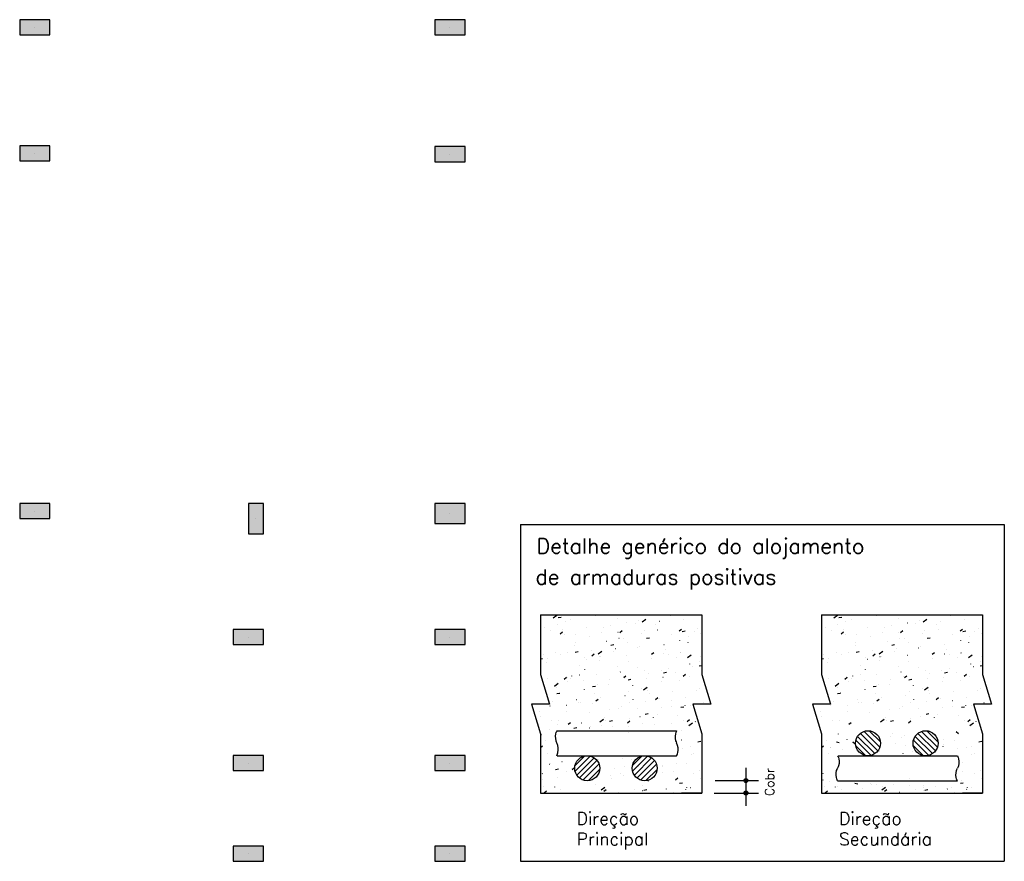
# Model space of a CAD drawing. Extents: x 0 to 119, y 0 to 84.
# Tile 2 of 12: x 34 to 52, y 25 to 40. Entities that reach past the tile are written whole.
import ezdxf

# ---------------------------------------------------------------- set-up
doc = ezdxf.new("R2010")
doc.units = 0
doc.header["$MEASUREMENT"] = 0
for name, color, linetype in [('1', 1, 'CONTINUOUS'), ('2', 2, 'CONTINUOUS'), ('9', 9, 'CONTINUOUS')]:
    doc.layers.add(name, color=color, linetype=linetype)
doc.styles.get("Standard").update_dxf_attribs({"font": 'ROMANS.SHX'})

msp = doc.modelspace()

# ---------------------------------------------------------------- linework, layer by layer
at = {"layer": '1', "linetype": 'Continuous'}
for p, q in [((34.108888, 39.754035), (34.108888, 39.754035)), ((41.599797, 39.754035), (41.599797, 39.754035)), ((34.108888, 37.481307), (34.108888, 37.481307)), ((41.599797, 37.465275), (41.599797, 37.465275)), ((34.108888, 31.026762), (34.108888, 31.026762)), ((41.599797, 30.981307), (41.599797, 30.981307)), ((38.099797, 30.890398), (38.099797, 30.890398)), ((37.963434, 28.754035), (37.963434, 28.754035)), ((41.599797, 28.754035), (41.599797, 28.754035)), ((37.963434, 26.481307), (37.963434, 26.481307)), ((41.599797, 26.481307), (41.599797, 26.481307)), ((37.963434, 24.844944), (37.963434, 24.844944)), ((41.599797, 24.844944), (41.599797, 24.844944))]:
    msp.add_line(p, q, dxfattribs=at)
at = {"layer": '2', "linetype": 'Continuous'}
for p, q in [((42.872525, 30.784896), (51.604342, 30.784896)), ((42.872525, 30.784896), (42.872525, 24.70858)), ((51.604342, 30.784896), (51.604342, 24.70858)), ((43.235152, 29.151834), (46.144243, 29.151834)), ((43.235152, 29.151834), (43.235152, 28.080982)), ((43.460317, 29.097826), (43.526354, 29.14613)), ((44.645823, 29.150293), (44.646377, 29.151014)), ((46.144243, 29.151834), (46.144243, 28.080982)), ((48.302876, 29.151834), (51.211967, 29.151834)), ((48.302876, 29.151834), (48.302876, 28.080982)), ((48.528041, 29.097826), (48.594078, 29.14613)), ((49.713548, 29.150293), (49.714101, 29.151014)), ((51.211967, 29.151834), (51.211967, 28.080982)), ((43.235152, 29.042578), (43.235152, 29.042578)), ((43.532838, 28.982611), (43.533725, 28.982808)), ((43.552051, 29.104177), (43.605595, 29.114585)), ((43.677412, 29.034439), (43.677531, 29.03534)), ((43.773291, 29.078538), (43.773844, 29.07926)), ((44.22512, 29.136087), (44.226008, 29.136284)), ((44.506085, 28.968182), (44.506638, 28.968903)), ((44.62628, 29.090337), (44.626399, 29.091239)), ((44.786073, 29.011082), (44.786961, 29.011278)), ((44.94166, 29.003158), (44.942213, 29.003879)), ((45.007959, 29.060272), (45.008846, 29.060469)), ((45.070577, 29.030113), (45.136614, 29.078417)), ((45.317344, 28.975883), (45.317463, 28.976785)), ((45.378618, 29.039937), (45.379171, 29.040658)), ((45.573903, 29.136772), (45.574022, 29.137674)), ((45.814192, 29.074912), (45.814746, 29.075634)), ((48.302876, 29.042578), (48.302876, 29.042578)), ((48.600562, 28.982611), (48.601449, 28.982808)), ((48.619776, 29.104177), (48.673319, 29.114585)), ((48.745136, 29.034439), (48.745255, 29.03534)), ((48.841015, 29.078538), (48.841568, 29.07926)), ((49.292844, 29.136087), (49.293732, 29.136284)), ((49.573809, 28.968182), (49.574363, 28.968903)), ((49.694005, 29.090337), (49.694123, 29.091239)), ((49.853797, 29.011082), (49.854685, 29.011278)), ((50.009384, 29.003158), (50.009937, 29.003879)), ((50.075683, 29.060272), (50.07657, 29.060469)), ((50.138301, 29.030113), (50.204339, 29.078417)), ((50.385069, 28.975883), (50.385187, 28.976785)), ((50.446342, 29.039937), (50.446895, 29.040658)), ((50.641627, 29.136772), (50.641746, 29.137674)), ((50.881917, 29.074912), (50.88247, 29.075634)), ((43.235152, 28.933125), (43.235152, 28.933125)), ((43.235152, 28.916616), (43.235152, 28.916616)), ((43.235152, 28.916616), (43.235152, 28.916616)), ((43.235152, 28.916616), (43.235152, 28.916616)), ((43.235152, 28.909899), (43.235152, 28.909899)), ((43.235152, 28.909899), (43.235152, 28.909899)), ((43.310952, 28.933421), (43.31184, 28.933617)), ((43.420853, 28.87355), (43.420972, 28.874451)), ((43.590109, 28.810321), (43.631894, 28.845382)), ((43.633552, 28.896428), (43.634106, 28.897149)), ((43.66953, 28.80159), (43.670438, 28.80163)), ((43.867467, 28.807432), (43.868355, 28.807628)), ((44.069127, 28.931403), (44.06968, 28.932125)), ((44.337076, 28.830736), (44.337984, 28.830775)), ((44.369722, 28.929448), (44.36984, 28.93035)), ((44.632249, 28.843623), (44.633157, 28.843663)), ((44.66424, 28.83672), (44.706025, 28.871781)), ((45.060786, 28.814995), (45.060904, 28.815896)), ((45.10271, 28.864164), (45.103618, 28.864204)), ((45.342588, 28.885093), (45.343476, 28.885289)), ((45.602786, 28.799402), (45.603339, 28.800124)), ((45.738372, 28.863119), (45.780156, 28.89818)), ((45.770256, 28.89331), (45.771164, 28.893349)), ((45.789345, 28.856304), (45.842888, 28.866712)), ((46.007518, 28.85467), (46.007637, 28.855571)), ((46.065429, 28.906197), (46.066337, 28.906237)), ((46.125427, 28.809278), (46.126314, 28.809475)), ((48.302876, 28.933125), (48.302876, 28.933125)), ((48.302876, 28.916616), (48.302876, 28.916616)), ((48.302876, 28.916616), (48.302876, 28.916616)), ((48.302876, 28.916616), (48.302876, 28.916616)), ((48.302876, 28.909899), (48.302876, 28.909899)), ((48.302876, 28.909899), (48.302876, 28.909899)), ((48.378676, 28.933421), (48.379564, 28.933617)), ((48.488578, 28.87355), (48.488696, 28.874451)), ((48.657834, 28.810321), (48.699618, 28.845382)), ((48.701277, 28.896428), (48.70183, 28.897149)), ((48.737254, 28.80159), (48.738162, 28.80163)), ((48.935192, 28.807432), (48.936079, 28.807628)), ((49.136851, 28.931403), (49.137405, 28.932125)), ((49.4048, 28.830736), (49.405708, 28.830775)), ((49.437446, 28.929448), (49.437565, 28.93035)), ((49.699973, 28.843623), (49.700882, 28.843663)), ((49.731965, 28.83672), (49.773749, 28.871781)), ((50.12851, 28.814995), (50.128629, 28.815896)), ((50.170434, 28.864164), (50.171342, 28.864204)), ((50.410313, 28.885093), (50.4112, 28.885289)), ((50.67051, 28.799402), (50.671064, 28.800124)), ((50.806096, 28.863119), (50.84788, 28.89818)), ((50.83798, 28.89331), (50.838888, 28.893349)), ((50.85707, 28.856304), (50.910613, 28.866712)), ((51.075242, 28.85467), (51.075361, 28.855571)), ((51.133153, 28.906197), (51.134062, 28.906237)), ((51.193151, 28.809278), (51.194038, 28.809475)), ((43.235152, 28.782625), (43.235152, 28.782625)), ((43.235152, 28.782625), (43.235152, 28.782625)), ((43.235152, 28.667251), (43.235152, 28.667251)), ((43.235152, 28.667251), (43.235152, 28.667251)), ((43.856604, 28.607671), (43.856723, 28.608572)), ((43.857721, 28.655893), (43.858274, 28.656615)), ((44.113163, 28.76856), (44.113282, 28.769461)), ((44.42842, 28.682426), (44.429308, 28.682623)), ((44.504306, 28.606518), (44.557849, 28.616925)), ((44.650306, 28.731617), (44.651193, 28.731814)), ((44.730253, 28.727648), (44.730807, 28.728369)), ((44.804227, 28.654106), (44.804345, 28.655007)), ((45.146826, 28.731411), (45.200369, 28.741818)), ((45.463048, 28.617292), (45.463601, 28.618013)), ((45.750959, 28.693781), (45.751078, 28.694682)), ((45.898622, 28.652267), (45.899176, 28.652989)), ((45.903541, 28.760087), (45.904429, 28.760284)), ((48.302876, 28.782625), (48.302876, 28.782625)), ((48.302876, 28.782625), (48.302876, 28.782625)), ((48.302876, 28.667251), (48.302876, 28.667251)), ((48.302876, 28.667251), (48.302876, 28.667251)), ((48.924329, 28.607671), (48.924447, 28.608572)), ((48.925445, 28.655893), (48.925998, 28.656615)), ((49.180887, 28.76856), (49.181006, 28.769461)), ((49.496145, 28.682426), (49.497032, 28.682623)), ((49.57203, 28.606518), (49.625574, 28.616925)), ((49.71803, 28.731617), (49.718918, 28.731814)), ((49.797978, 28.727648), (49.798531, 28.728369)), ((49.871951, 28.654106), (49.87207, 28.655007)), ((50.21455, 28.731411), (50.268093, 28.741818)), ((50.530772, 28.617292), (50.531325, 28.618013)), ((50.818684, 28.693781), (50.818802, 28.694682)), ((50.966347, 28.652267), (50.9669, 28.652989)), ((50.971265, 28.760087), (50.972153, 28.760284)), ((43.235152, 28.512476), (43.235152, 28.512476)), ((43.281024, 28.437004), (43.281577, 28.437725)), ((43.509814, 28.478776), (43.510702, 28.478973)), ((43.600046, 28.446782), (43.600164, 28.447683)), ((43.717982, 28.473783), (43.718536, 28.474504)), ((43.861786, 28.481624), (43.91533, 28.492032)), ((44.153557, 28.508758), (44.15411, 28.50948)), ((44.16283, 28.415986), (44.204614, 28.451047)), ((44.278129, 28.450464), (44.344166, 28.498768)), ((44.547668, 28.493217), (44.547787, 28.494118)), ((44.590515, 28.545537), (44.591068, 28.546258)), ((44.984935, 28.556437), (44.985823, 28.556634)), ((45.02609, 28.580513), (45.026643, 28.581234)), ((45.236961, 28.442385), (45.278745, 28.477446)), ((45.459719, 28.454073), (45.460628, 28.454113)), ((45.494401, 28.532892), (45.494519, 28.533794)), ((45.545888, 28.431432), (45.546776, 28.431629)), ((45.754893, 28.466961), (45.755801, 28.467001)), ((45.767774, 28.480623), (45.768661, 28.48082)), ((45.888389, 28.382751), (45.954426, 28.431055)), ((48.302876, 28.512476), (48.302876, 28.512476)), ((48.348748, 28.437004), (48.349302, 28.437725)), ((48.577539, 28.478776), (48.578426, 28.478973)), ((48.66777, 28.446782), (48.667889, 28.447683)), ((48.785706, 28.473783), (48.78626, 28.474504)), ((48.929511, 28.481624), (48.983054, 28.492032)), ((49.221281, 28.508758), (49.221834, 28.50948)), ((49.230554, 28.415986), (49.272338, 28.451047)), ((49.345853, 28.450464), (49.41189, 28.498768)), ((49.615392, 28.493217), (49.615511, 28.494118)), ((49.658239, 28.545537), (49.658793, 28.546258)), ((50.05266, 28.556437), (50.053547, 28.556634)), ((50.093814, 28.580513), (50.094367, 28.581234)), ((50.304685, 28.442385), (50.346469, 28.477446)), ((50.527444, 28.454073), (50.528352, 28.454113)), ((50.562125, 28.532892), (50.562244, 28.533794)), ((50.613613, 28.431432), (50.6145, 28.431629)), ((50.822617, 28.466961), (50.823525, 28.467001)), ((50.835498, 28.480623), (50.836386, 28.48082)), ((50.956113, 28.382751), (51.02215, 28.431055)), ((43.235152, 28.417885), (43.235152, 28.417885)), ((43.235152, 28.417885), (43.235152, 28.417885)), ((43.235152, 28.377222), (43.235152, 28.377222)), ((43.235152, 28.359819), (43.27281, 28.367139)), ((43.235152, 28.356947), (43.235152, 28.356947)), ((43.235152, 28.356947), (43.235152, 28.356947)), ((43.343487, 28.285893), (43.343605, 28.286795)), ((43.358993, 28.362354), (43.359902, 28.362393)), ((44.026539, 28.391499), (44.027448, 28.391539)), ((44.070767, 28.353771), (44.071655, 28.353968)), ((44.291109, 28.332328), (44.291228, 28.33323)), ((44.292653, 28.402962), (44.29354, 28.403159)), ((44.321713, 28.404387), (44.322621, 28.404427)), ((44.792174, 28.424928), (44.793082, 28.424967)), ((44.814683, 28.305003), (44.815237, 28.305724)), ((45.237842, 28.372003), (45.237961, 28.372905)), ((45.687216, 28.376757), (45.687769, 28.377479)), ((45.930152, 28.267013), (45.93027, 28.267915)), ((46.102403, 28.305443), (46.103291, 28.30564)), ((46.117312, 28.404593), (46.117865, 28.405314)), ((48.302876, 28.417885), (48.302876, 28.417885)), ((48.302876, 28.417885), (48.302876, 28.417885)), ((48.302876, 28.377222), (48.302876, 28.377222)), ((48.302876, 28.359819), (48.340534, 28.367139)), ((48.302876, 28.356947), (48.302876, 28.356947)), ((48.302876, 28.356947), (48.302876, 28.356947)), ((48.411211, 28.285893), (48.41133, 28.286795)), ((48.426718, 28.362354), (48.427626, 28.362393)), ((49.094264, 28.391499), (49.095172, 28.391539)), ((49.138492, 28.353771), (49.139379, 28.353968)), ((49.358834, 28.332328), (49.358952, 28.33323)), ((49.360377, 28.402962), (49.361265, 28.403159)), ((49.389437, 28.404387), (49.390345, 28.404427)), ((49.859898, 28.424928), (49.860806, 28.424967)), ((49.882408, 28.305003), (49.882961, 28.305724)), ((50.305566, 28.372003), (50.305685, 28.372905)), ((50.75494, 28.376757), (50.755494, 28.377479)), ((50.997876, 28.267013), (50.997995, 28.267915)), ((51.170128, 28.305443), (51.171015, 28.30564)), ((51.185036, 28.404593), (51.18559, 28.405314)), ((43.235152, 28.16852), (43.235152, 28.16852)), ((43.235152, 28.16852), (43.235152, 28.16852)), ((43.235152, 28.16852), (43.235152, 28.16852)), ((43.235152, 28.080985), (43.397728, 27.545558)), ((43.935, 28.074307), (43.935887, 28.074503)), ((43.94215, 28.233248), (43.942704, 28.23397)), ((44.034551, 28.171439), (44.034669, 28.172341)), ((44.237987, 28.086114), (44.23854, 28.086835)), ((44.627282, 28.227782), (44.62817, 28.227979)), ((44.674945, 28.122892), (44.675498, 28.123614)), ((44.981283, 28.211115), (44.981402, 28.212016)), ((45.110519, 28.157868), (45.111073, 28.158589)), ((45.188235, 28.102777), (45.189123, 28.102974)), ((45.410121, 28.151968), (45.411008, 28.152164)), ((45.456561, 28.108858), (45.510104, 28.119265)), ((45.547478, 28.194647), (45.548031, 28.195368)), ((45.673593, 28.106125), (45.673712, 28.107026)), ((45.809681, 28.048051), (45.851465, 28.083112)), ((45.977573, 28.222482), (45.978127, 28.223203)), ((46.09908, 28.233751), (46.144243, 28.242529)), ((46.144243, 28.080985), (46.306819, 27.545558)), ((48.302876, 28.16852), (48.302876, 28.16852)), ((48.302876, 28.16852), (48.302876, 28.16852)), ((48.302876, 28.16852), (48.302876, 28.16852)), ((48.302876, 28.080985), (48.465452, 27.545558)), ((49.002724, 28.074307), (49.003612, 28.074503)), ((49.009875, 28.233248), (49.010428, 28.23397)), ((49.102275, 28.171439), (49.102394, 28.172341)), ((49.305711, 28.086114), (49.306264, 28.086835)), ((49.695007, 28.227782), (49.695894, 28.227979)), ((49.742669, 28.122892), (49.743223, 28.123614)), ((50.049008, 28.211115), (50.049126, 28.212016)), ((50.178244, 28.157868), (50.178797, 28.158589)), ((50.25596, 28.102777), (50.256847, 28.102974)), ((50.477845, 28.151968), (50.478733, 28.152164)), ((50.524285, 28.108858), (50.577828, 28.119265)), ((50.615202, 28.194647), (50.615755, 28.195368)), ((50.741317, 28.106125), (50.741436, 28.107026)), ((50.877405, 28.048051), (50.919189, 28.083112)), ((51.045298, 28.222482), (51.045851, 28.223203)), ((51.166805, 28.233751), (51.211967, 28.242529)), ((51.211967, 28.080985), (51.374543, 27.545558)), ((43.280017, 27.933228), (43.280017, 27.933228)), ((43.280017, 27.933228), (43.280017, 27.933228)), ((43.280017, 27.933228), (43.280017, 27.933228)), ((43.281191, 27.929361), (43.281191, 27.929361)), ((43.281191, 27.929361), (43.281191, 27.929361)), ((43.281191, 27.929361), (43.281191, 27.929361)), ((43.286589, 27.911581), (43.286589, 27.911581)), ((43.365454, 28.014359), (43.366007, 28.01508)), ((43.48568, 27.870815), (43.551718, 27.919119)), ((43.661419, 27.995253), (43.703203, 28.030314)), ((43.713114, 28.025116), (43.714002, 28.025313)), ((43.716003, 27.952263), (43.716911, 27.952303)), ((43.777992, 28.010551), (43.778111, 28.011452)), ((43.802412, 28.051138), (43.802965, 28.051859)), ((44.011176, 27.965151), (44.012085, 27.96519)), ((44.26963, 27.899127), (44.270517, 27.899324)), ((44.481637, 27.985692), (44.482545, 27.985731)), ((44.724724, 28.050226), (44.724843, 28.051127)), ((44.73555, 28.021652), (44.777334, 28.056713)), ((44.814041, 27.983964), (44.867584, 27.994372)), ((45.149183, 28.014837), (45.150091, 28.014877)), ((45.417034, 27.945236), (45.417153, 27.946137)), ((45.444356, 28.027725), (45.445265, 28.027764)), ((45.744751, 27.976788), (45.745638, 27.976985)), ((45.914817, 28.048266), (45.915726, 28.048305)), ((48.347741, 27.933228), (48.347741, 27.933228)), ((48.347741, 27.933228), (48.347741, 27.933228)), ((48.347741, 27.933228), (48.347741, 27.933228)), ((48.348915, 27.929361), (48.348915, 27.929361)), ((48.348915, 27.929361), (48.348915, 27.929361)), ((48.348915, 27.929361), (48.348915, 27.929361)), ((48.354314, 27.911581), (48.354314, 27.911581)), ((48.433178, 28.014359), (48.433732, 28.01508)), ((48.553405, 27.870815), (48.619442, 27.919119)), ((48.729143, 27.995253), (48.770927, 28.030314)), ((48.780839, 28.025116), (48.781726, 28.025313)), ((48.783727, 27.952263), (48.784636, 27.952303)), ((48.845716, 28.010551), (48.845835, 28.011452)), ((48.870136, 28.051138), (48.87069, 28.051859)), ((49.078901, 27.965151), (49.079809, 27.96519)), ((49.337354, 27.899127), (49.338241, 27.899324)), ((49.549362, 27.985692), (49.55027, 27.985731)), ((49.792449, 28.050226), (49.792567, 28.051127)), ((49.803274, 28.021652), (49.845058, 28.056713)), ((49.881765, 27.983964), (49.935309, 27.994372)), ((50.216907, 28.014837), (50.217816, 28.014877)), ((50.484759, 27.945236), (50.484877, 27.946137)), ((50.512081, 28.027725), (50.512989, 28.027764)), ((50.812475, 27.976788), (50.813362, 27.976985)), ((50.982542, 28.048266), (50.98345, 28.048305)), ((43.291903, 27.894079), (43.291903, 27.894079)), ((43.291903, 27.894079), (43.291903, 27.894079)), ((43.291903, 27.894079), (43.291903, 27.894079)), ((43.3329, 27.759061), (43.3329, 27.759061)), ((43.342451, 27.727607), (43.342451, 27.727607)), ((43.521433, 27.849662), (43.521552, 27.850563)), ((43.529002, 27.734178), (43.582545, 27.744586)), ((43.577347, 27.745651), (43.578235, 27.745848)), ((44.02658, 27.810604), (44.027134, 27.811325)), ((44.171521, 27.859071), (44.225065, 27.869479)), ((44.211607, 27.728448), (44.211726, 27.72935)), ((44.468166, 27.889337), (44.468284, 27.890238)), ((44.830583, 27.774122), (44.83147, 27.774318)), ((44.899113, 27.882358), (44.899667, 27.883079)), ((45.052468, 27.823312), (45.053356, 27.823509)), ((45.095941, 27.803102), (45.161978, 27.851406)), ((45.160476, 27.784347), (45.160594, 27.785248)), ((45.194949, 27.735223), (45.195503, 27.735944)), ((45.625045, 27.763058), (45.625599, 27.76378)), ((46.055141, 27.790894), (46.055694, 27.791615)), ((46.108098, 27.830782), (46.108217, 27.831683)), ((48.359628, 27.894079), (48.359628, 27.894079)), ((48.359628, 27.894079), (48.359628, 27.894079)), ((48.359628, 27.894079), (48.359628, 27.894079)), ((48.400624, 27.759061), (48.400624, 27.759061)), ((48.410175, 27.727607), (48.410175, 27.727607)), ((48.589157, 27.849662), (48.589276, 27.850563)), ((48.596726, 27.734178), (48.650269, 27.744586)), ((48.645071, 27.745651), (48.645959, 27.745848)), ((49.094305, 27.810604), (49.094858, 27.811325)), ((49.239246, 27.859071), (49.292789, 27.869479)), ((49.279331, 27.728448), (49.27945, 27.72935)), ((49.53589, 27.889337), (49.536009, 27.890238)), ((49.898307, 27.774122), (49.899194, 27.774318)), ((49.966838, 27.882358), (49.967391, 27.883079)), ((50.120192, 27.823312), (50.12108, 27.823509)), ((50.163665, 27.803102), (50.229702, 27.851406)), ((50.2282, 27.784347), (50.228319, 27.785248)), ((50.262674, 27.735223), (50.263227, 27.735944)), ((50.692769, 27.763058), (50.693323, 27.76378)), ((51.122865, 27.790894), (51.123419, 27.791615)), ((51.175822, 27.830782), (51.175941, 27.831683)), ((43.397728, 27.545558), (43.072576, 27.545558)), ((43.072576, 27.545558), (43.235152, 27.010132)), ((43.350964, 27.699571), (43.350964, 27.699571)), ((43.352132, 27.695723), (43.352132, 27.695723)), ((43.352132, 27.695723), (43.352132, 27.695723)), ((43.352132, 27.695723), (43.352132, 27.695723)), ((43.355462, 27.696461), (43.356349, 27.696657)), ((43.449884, 27.591714), (43.450437, 27.592435)), ((43.886842, 27.628493), (43.887395, 27.629214)), ((43.911977, 27.570472), (43.912864, 27.570668)), ((43.955048, 27.567559), (43.955167, 27.568461)), ((44.171101, 27.546455), (44.172009, 27.546495)), ((44.234139, 27.600918), (44.275923, 27.635979)), ((44.322417, 27.663469), (44.32297, 27.66419)), ((44.759375, 27.700247), (44.759928, 27.700969)), ((44.838647, 27.575601), (44.839555, 27.575641)), ((44.903917, 27.623458), (44.904035, 27.62436)), ((45.13382, 27.588489), (45.134728, 27.588528)), ((45.30827, 27.627317), (45.350054, 27.662378)), ((45.387098, 27.648133), (45.387985, 27.648329)), ((45.604281, 27.609029), (45.605189, 27.609069)), ((45.851539, 27.669893), (45.851658, 27.670794)), ((46.306819, 27.545558), (45.981667, 27.545558)), ((45.981667, 27.545558), (46.144243, 27.010132)), ((46.049231, 27.545558), (46.049231, 27.545558)), ((46.070548, 27.545558), (46.070548, 27.545558)), ((46.070548, 27.545558), (46.070548, 27.545558)), ((46.071131, 27.545558), (46.071131, 27.545558)), ((46.169936, 27.572318), (46.170824, 27.572515)), ((46.253504, 27.545558), (46.253504, 27.545558)), ((46.271827, 27.638175), (46.272735, 27.638215)), ((46.275625, 27.545558), (46.275625, 27.545558)), ((48.465452, 27.545558), (48.1403, 27.545558)), ((48.1403, 27.545558), (48.302876, 27.010132)), ((48.418688, 27.699571), (48.418688, 27.699571)), ((48.419857, 27.695723), (48.419857, 27.695723)), ((48.419857, 27.695723), (48.419857, 27.695723)), ((48.419857, 27.695723), (48.419857, 27.695723)), ((48.423186, 27.696461), (48.424073, 27.696657)), ((48.517608, 27.591714), (48.518162, 27.592435)), ((48.954566, 27.628493), (48.95512, 27.629214)), ((48.979701, 27.570472), (48.980589, 27.570668)), ((49.022773, 27.567559), (49.022891, 27.568461)), ((49.238825, 27.546455), (49.239733, 27.546495)), ((49.301863, 27.600918), (49.343647, 27.635979)), ((49.390141, 27.663469), (49.390694, 27.66419)), ((49.827099, 27.700247), (49.827653, 27.700969)), ((49.906371, 27.575601), (49.907279, 27.575641)), ((49.971641, 27.623458), (49.97176, 27.62436)), ((50.201544, 27.588489), (50.202453, 27.588528)), ((50.375994, 27.627317), (50.417778, 27.662378)), ((50.454822, 27.648133), (50.45571, 27.648329)), ((50.672005, 27.609029), (50.672914, 27.609069)), ((50.919264, 27.669893), (50.919382, 27.670794)), ((51.374543, 27.545558), (51.049391, 27.545558)), ((51.049391, 27.545558), (51.211967, 27.010132)), ((51.116955, 27.545558), (51.116955, 27.545558)), ((51.138272, 27.545558), (51.138272, 27.545558)), ((51.138272, 27.545558), (51.138272, 27.545558)), ((51.138856, 27.545558), (51.138856, 27.545558)), ((51.23766, 27.572318), (51.238548, 27.572515)), ((51.321228, 27.545558), (51.321228, 27.545558)), ((51.339551, 27.638175), (51.340459, 27.638215)), ((51.343349, 27.545558), (51.343349, 27.545558)), ((43.083321, 27.510171), (43.083321, 27.510171)), ((43.08668, 27.499109), (43.08668, 27.499109)), ((43.08668, 27.499109), (43.08668, 27.499109)), ((43.08668, 27.499109), (43.08668, 27.499109)), ((43.118429, 27.394546), (43.118429, 27.394546)), ((43.219694, 27.416996), (43.220582, 27.417193)), ((43.405467, 27.513027), (43.406375, 27.513067)), ((43.69849, 27.406671), (43.698608, 27.407572)), ((43.70064, 27.525915), (43.701548, 27.525954)), ((44.11101, 27.387959), (44.111564, 27.38868)), ((44.47293, 27.445466), (44.473817, 27.445663)), ((44.647358, 27.462569), (44.647477, 27.463471)), ((44.694815, 27.494657), (44.695703, 27.494854)), ((44.983543, 27.459713), (44.984097, 27.460434)), ((45.123776, 27.361411), (45.177319, 27.371819)), ((45.413639, 27.487549), (45.414192, 27.48827)), ((45.594981, 27.509004), (45.595099, 27.509906)), ((45.766296, 27.486304), (45.819839, 27.496712)), ((45.843735, 27.515384), (45.844288, 27.516105)), ((45.948051, 27.523127), (45.948938, 27.523324)), ((48.151045, 27.510171), (48.151045, 27.510171)), ((48.154404, 27.499109), (48.154404, 27.499109)), ((48.154404, 27.499109), (48.154404, 27.499109)), ((48.154404, 27.499109), (48.154404, 27.499109)), ((48.186153, 27.394546), (48.186153, 27.394546)), ((48.287418, 27.416996), (48.288306, 27.417193)), ((48.473191, 27.513027), (48.474099, 27.513067)), ((48.766214, 27.406671), (48.766333, 27.407572)), ((48.768364, 27.525915), (48.769273, 27.525954)), ((49.178735, 27.387959), (49.179288, 27.38868)), ((49.540654, 27.445466), (49.541542, 27.445663)), ((49.715082, 27.462569), (49.715201, 27.463471)), ((49.762539, 27.494657), (49.763427, 27.494854)), ((50.051267, 27.459713), (50.051821, 27.460434)), ((50.1915, 27.361411), (50.245044, 27.371819)), ((50.481363, 27.487549), (50.481917, 27.48827)), ((50.662705, 27.509004), (50.662824, 27.509906)), ((50.83402, 27.486304), (50.887563, 27.496712)), ((50.911459, 27.515384), (50.912012, 27.516105)), ((51.015775, 27.523127), (51.016663, 27.523324)), ((43.169508, 27.226322), (43.169508, 27.226322)), ((43.169508, 27.226322), (43.169508, 27.226322)), ((43.169508, 27.226322), (43.169508, 27.226322)), ((43.238478, 27.316204), (43.239031, 27.316925)), ((43.441931, 27.245782), (43.442049, 27.246683)), ((43.554324, 27.241816), (43.555211, 27.242013)), ((43.732728, 27.180184), (43.774512, 27.215245)), ((43.971272, 27.205848), (43.971825, 27.206569)), ((44.303492, 27.223453), (44.36953, 27.271757)), ((44.390799, 27.301681), (44.390918, 27.302582)), ((44.406847, 27.240824), (44.4074, 27.241545)), ((44.481257, 27.236518), (44.5348, 27.246926)), ((44.806859, 27.206583), (44.848643, 27.241644)), ((44.843805, 27.277602), (44.844358, 27.278324)), ((45.029445, 27.319477), (45.030332, 27.319674)), ((45.081863, 27.187227), (45.081982, 27.188128)), ((45.2739, 27.305438), (45.274454, 27.306159)), ((45.338422, 27.348116), (45.338541, 27.349017)), ((45.590398, 27.194472), (45.591285, 27.194669)), ((45.703996, 27.333273), (45.70455, 27.333995)), ((45.812283, 27.243663), (45.813171, 27.24386)), ((45.88099, 27.232982), (45.922774, 27.268043)), ((45.913752, 27.15574), (45.97979, 27.204044)), ((45.96129, 27.198939), (45.962199, 27.198979)), ((46.028596, 27.226902), (46.028714, 27.227803)), ((48.237233, 27.226322), (48.237233, 27.226322)), ((48.237233, 27.226322), (48.237233, 27.226322)), ((48.237233, 27.226322), (48.237233, 27.226322)), ((48.306202, 27.316204), (48.306755, 27.316925)), ((48.509655, 27.245782), (48.509774, 27.246683)), ((48.622048, 27.241816), (48.622936, 27.242013)), ((48.800452, 27.180184), (48.842236, 27.215245)), ((49.371217, 27.223453), (49.437254, 27.271757)), ((49.458524, 27.301681), (49.458642, 27.302582)), ((49.474571, 27.240824), (49.475124, 27.241545)), ((49.548981, 27.236518), (49.602524, 27.246926)), ((49.874583, 27.206583), (49.916368, 27.241644)), ((49.911529, 27.277602), (49.912082, 27.278324)), ((50.097169, 27.319477), (50.098057, 27.319674)), ((50.341625, 27.305438), (50.342178, 27.306159)), ((50.406146, 27.348116), (50.406265, 27.349017)), ((50.771721, 27.333273), (50.772274, 27.333995)), ((50.880008, 27.243663), (50.880895, 27.24386)), ((50.948714, 27.232982), (50.990499, 27.268043)), ((50.981477, 27.15574), (51.047514, 27.204044)), ((51.029015, 27.198939), (51.029923, 27.198979)), ((51.09632, 27.226902), (51.096439, 27.227803)), ((43.18937, 27.160908), (43.18937, 27.160908)), ((43.18937, 27.160908), (43.18937, 27.160908)), ((43.193562, 27.147103), (43.193562, 27.147103)), ((43.193562, 27.147103), (43.193562, 27.147103)), ((43.214241, 27.079), (43.214241, 27.079)), ((43.235152, 27.010132), (43.235152, 25.939282)), ((43.390104, 27.086678), (43.391012, 27.086718)), ((43.528837, 27.064492), (45.486481, 27.064492)), ((43.534314, 27.169069), (43.534867, 27.16979)), ((43.838737, 27.111625), (43.89228, 27.122033)), ((43.860565, 27.107219), (43.861473, 27.107259)), ((44.115277, 27.116811), (44.116164, 27.117008)), ((44.134241, 27.140792), (44.134359, 27.141693)), ((44.337162, 27.166002), (44.33805, 27.166199)), ((44.52811, 27.136365), (44.529019, 27.136405)), ((44.823284, 27.149252), (44.824192, 27.149292)), ((44.825304, 27.026338), (44.825423, 27.027239)), ((45.293745, 27.169793), (45.294653, 27.169833)), ((45.486481, 27.064492), (45.691114, 27.064492)), ((45.772037, 27.066013), (45.772156, 27.066914)), ((46.144243, 27.010132), (46.144243, 25.939282)), ((48.257095, 27.160908), (48.257095, 27.160908)), ((48.257095, 27.160908), (48.257095, 27.160908)), ((48.261287, 27.147103), (48.261287, 27.147103)), ((48.261287, 27.147103), (48.261287, 27.147103)), ((48.281965, 27.079), (48.281965, 27.079)), ((48.302876, 27.010132), (48.302876, 25.939282)), ((49.007598, 27.01561), (49.321239, 26.701969)), ((49.074247, 27.051812), (49.357441, 26.768618)), ((49.167413, 27.061498), (49.367128, 26.861783)), ((49.586051, 27.018464), (49.585163, 27.01866)), ((50.046227, 27.01561), (50.359867, 26.701969)), ((50.112876, 27.051812), (50.39607, 26.768618)), ((50.206042, 27.061498), (50.405757, 26.861784)), ((50.249396, 27.069686), (50.249277, 27.070588)), ((50.736195, 27.047413), (50.77798, 27.012352)), ((51.211967, 27.010132), (51.211967, 25.939282)), ((43.235152, 26.9943), (43.249761, 26.99714)), ((43.235152, 26.921692), (43.235152, 26.921692)), ((43.235152, 26.921692), (43.235152, 26.921692)), ((43.235152, 26.921692), (43.235152, 26.921692)), ((43.322908, 26.893559), (43.323461, 26.89428)), ((45.781564, 26.901685), (45.782117, 26.902406)), ((46.076031, 26.863751), (46.129574, 26.874159)), ((48.302876, 26.9943), (48.317485, 26.99714)), ((48.302876, 26.921692), (48.302876, 26.921692)), ((48.302876, 26.921692), (48.302876, 26.921692)), ((48.302876, 26.921692), (48.302876, 26.921692)), ((48.390632, 26.893559), (48.391185, 26.89428)), ((48.573677, 26.862988), (48.62722, 26.85258)), ((48.610354, 27.004371), (48.610235, 27.005273)), ((48.771451, 26.902666), (48.770898, 26.903388)), ((48.866912, 26.843483), (48.866794, 26.844384)), ((48.871761, 26.862051), (48.913546, 26.82699)), ((48.926105, 26.891398), (49.197027, 26.620476)), ((48.957742, 26.962614), (49.268243, 26.652112)), ((49.025098, 26.893458), (49.024211, 26.893655)), ((49.270844, 26.956347), (49.269935, 26.956387)), ((49.557086, 26.964696), (49.556968, 26.965598)), ((49.638505, 26.838052), (49.637952, 26.838773)), ((49.741304, 26.935806), (49.740396, 26.935846)), ((49.807936, 26.969273), (49.807049, 26.96947)), ((49.964735, 26.891398), (50.235656, 26.620476)), ((49.996371, 26.962614), (50.306872, 26.652112)), ((50.40885, 26.906661), (50.407942, 26.9067)), ((50.505955, 26.908798), (50.505836, 26.909699)), ((50.704024, 26.893773), (50.703115, 26.893813)), ((51.143755, 26.863751), (51.197298, 26.874159)), ((43.235152, 26.762668), (43.273101, 26.794512)), ((43.235152, 26.779194), (43.235152, 26.779194)), ((43.235152, 26.779194), (43.235152, 26.779194)), ((43.235152, 26.779194), (43.235152, 26.779194)), ((43.235152, 26.672327), (43.235152, 26.672327)), ((43.235152, 26.672327), (43.235152, 26.672327)), ((43.235152, 26.672327), (43.235152, 26.672327)), ((43.235152, 26.654235), (43.235152, 26.654235)), ((43.235152, 26.654235), (43.235152, 26.654235)), ((43.364564, 26.658125), (43.364683, 26.659027)), ((43.550028, 26.667983), (43.550936, 26.668023)), ((45.78926, 26.739828), (45.790148, 26.740025)), ((45.945927, 26.77259), (45.946836, 26.77263)), ((46.000253, 26.654011), (46.000807, 26.654732)), ((48.302876, 26.762668), (48.340826, 26.794512)), ((48.302876, 26.779194), (48.302876, 26.779194)), ((48.302876, 26.779194), (48.302876, 26.779194)), ((48.302876, 26.779194), (48.302876, 26.779194)), ((48.302876, 26.672327), (48.302876, 26.672327)), ((48.302876, 26.672327), (48.302876, 26.672327)), ((48.302876, 26.672327), (48.302876, 26.672327)), ((48.302876, 26.654235), (48.302876, 26.654235)), ((48.302876, 26.654235), (48.302876, 26.654235)), ((48.432289, 26.658125), (48.432407, 26.659027)), ((48.468583, 26.767469), (48.467695, 26.767666)), ((48.475615, 26.755531), (48.475062, 26.756253)), ((48.690468, 26.718279), (48.689581, 26.718475)), ((48.925822, 26.788829), (49.094458, 26.620193)), ((49.348148, 26.683777), (49.347595, 26.684498)), ((49.778244, 26.655941), (49.77769, 26.656663)), ((49.813645, 26.803808), (49.813526, 26.804709)), ((49.943704, 26.689808), (49.942816, 26.690005)), ((49.964451, 26.788829), (50.133088, 26.620193)), ((50.068601, 26.810217), (50.068048, 26.810938)), ((50.498697, 26.782381), (50.498143, 26.783102)), ((50.500219, 26.815797), (50.499332, 26.815994)), ((50.762514, 26.747909), (50.762395, 26.74881)), ((50.928793, 26.754546), (50.928239, 26.755267)), ((51.013652, 26.77259), (51.01456, 26.77263)), ((51.067978, 26.654011), (51.068531, 26.654732)), ((43.537109, 26.613583), (45.486481, 26.613583)), ((43.621856, 26.508691), (43.622744, 26.508888)), ((43.858098, 26.438337), (44.026734, 26.606974)), ((43.858381, 26.335769), (44.129303, 26.60669)), ((43.890017, 26.264553), (44.200518, 26.575055)), ((43.939873, 26.211557), (44.253514, 26.525198)), ((44.27987, 26.542669), (44.280424, 26.54339)), ((44.709966, 26.570504), (44.710519, 26.571225)), ((44.875092, 26.537162), (44.87598, 26.537358)), ((44.896727, 26.438337), (45.065363, 26.606974)), ((44.89701, 26.335769), (45.167932, 26.606691)), ((44.928647, 26.264553), (45.239148, 26.575054)), ((44.978503, 26.211557), (45.292143, 26.525198)), ((45.002361, 26.583347), (45.00248, 26.584248)), ((45.486481, 26.613583), (45.691114, 26.613583)), ((45.694671, 26.478357), (45.694789, 26.479258)), ((45.951229, 26.639245), (45.951348, 26.640147)), ((48.604833, 26.613583), (50.554205, 26.613583)), ((48.618661, 26.559144), (48.617752, 26.559184)), ((50.070204, 26.642919), (50.070085, 26.64382)), ((50.554205, 26.613583), (50.758838, 26.613583)), ((50.857872, 26.487142), (50.856984, 26.487339)), ((51.018954, 26.639245), (51.019072, 26.640147)), ((43.235152, 26.441999), (43.235152, 26.441999)), ((43.235152, 26.422961), (43.235152, 26.422961)), ((43.235152, 26.422961), (43.235152, 26.422961)), ((43.235152, 26.422961), (43.235152, 26.422961)), ((43.235152, 26.31154), (43.235152, 26.31154)), ((43.399971, 26.459501), (43.400859, 26.459697)), ((43.407338, 26.470914), (43.407891, 26.471635)), ((43.505952, 26.364179), (43.559496, 26.374586)), ((43.703174, 26.323779), (43.703727, 26.324501)), ((43.799069, 26.382783), (43.799188, 26.383684)), ((43.804037, 26.365116), (43.845821, 26.400177)), ((43.956486, 26.333512), (43.957374, 26.333708)), ((44.006523, 26.175355), (44.289717, 26.458549)), ((44.099688, 26.165669), (44.299403, 26.365384)), ((44.570228, 26.388394), (44.570781, 26.389115)), ((44.745802, 26.422458), (44.745921, 26.423359)), ((45.000323, 26.416229), (45.000877, 26.41695)), ((45.045152, 26.175355), (45.328346, 26.458549)), ((45.138318, 26.165669), (45.338032, 26.365383)), ((45.340218, 26.320466), (45.341126, 26.320506)), ((45.430419, 26.444065), (45.430973, 26.444786)), ((45.431607, 26.411173), (45.432495, 26.411369)), ((45.438112, 26.317468), (45.438231, 26.318369)), ((45.635391, 26.333354), (45.636299, 26.333394)), ((45.860515, 26.4719), (45.861068, 26.472621)), ((46.105852, 26.353895), (46.10676, 26.353934)), ((46.941232, 26.392941), (46.941232, 25.71201)), ((48.302876, 26.441999), (48.302876, 26.441999)), ((48.302876, 26.422961), (48.302876, 26.422961)), ((48.302876, 26.422961), (48.302876, 26.422961)), ((48.302876, 26.422961), (48.302876, 26.422961)), ((48.302876, 26.31154), (48.302876, 26.31154)), ((50.849842, 26.32476), (50.849288, 26.325482)), ((51.173576, 26.353895), (51.174485, 26.353934)), ((43.235152, 26.246517), (43.235152, 26.246517)), ((43.235152, 26.246517), (43.235152, 26.246517)), ((43.235152, 26.228557), (43.235152, 26.228557)), ((43.235152, 26.228557), (43.235152, 26.228557)), ((43.235152, 26.173596), (43.235152, 26.173596)), ((43.239492, 26.228747), (43.2404, 26.228786)), ((43.264204, 26.180036), (43.265091, 26.180233)), ((43.267599, 26.288804), (43.268153, 26.289525)), ((43.542511, 26.221894), (43.542629, 26.222795)), ((44.202211, 26.27078), (44.203119, 26.27082)), ((44.489243, 26.261569), (44.489362, 26.26247)), ((44.517439, 26.208506), (44.518327, 26.208703)), ((44.672672, 26.291321), (44.67358, 26.29136)), ((44.739325, 26.257697), (44.740212, 26.257894)), ((45.181553, 26.156579), (45.181672, 26.15748)), ((45.668471, 26.179754), (45.710255, 26.214815)), ((45.743246, 26.116305), (45.79679, 26.126713)), ((45.99256, 26.286167), (45.993448, 26.286364)), ((46.129176, 26.203014), (46.129294, 26.203915)), ((46.383894, 26.165669), (47.168505, 26.165669)), ((48.302876, 26.246517), (48.302876, 26.246517)), ((48.302876, 26.246517), (48.302876, 26.246517)), ((48.302876, 26.228557), (48.302876, 26.228557)), ((48.302876, 26.228557), (48.302876, 26.228557)), ((48.302876, 26.173596), (48.302876, 26.173596)), ((48.307216, 26.228747), (48.308124, 26.228786)), ((48.331928, 26.180036), (48.332815, 26.180233)), ((48.335323, 26.288804), (48.335877, 26.289525)), ((48.458736, 26.140449), (48.457828, 26.140488)), ((48.596561, 26.162674), (50.554205, 26.162674)), ((48.929197, 26.119908), (48.928289, 26.119948)), ((49.893147, 26.199927), (49.893029, 26.200829)), ((50.554205, 26.162674), (50.758838, 26.162674)), ((50.810971, 26.116305), (50.864514, 26.126713)), ((50.83988, 26.160252), (50.839761, 26.161154)), ((51.060284, 26.286167), (51.061172, 26.286364)), ((51.1969, 26.203014), (51.197019, 26.203915)), ((43.285952, 26.061005), (43.286071, 26.061907)), ((43.302626, 25.944382), (43.34441, 25.979443)), ((43.491767, 26.048269), (43.492321, 26.048991)), ((43.598833, 26.004856), (43.599721, 26.005053)), ((44.232685, 26.10068), (44.232803, 26.101582)), ((44.328856, 25.996443), (44.394893, 26.044747)), ((44.376757, 25.970781), (44.418542, 26.005842)), ((44.647795, 25.956805), (44.648349, 25.957527)), ((44.924994, 25.99569), (44.925113, 25.996592)), ((45.073954, 26.082517), (45.074842, 26.082714)), ((45.077891, 25.984641), (45.078444, 25.985362)), ((45.100727, 25.991412), (45.15427, 26.00182)), ((45.507987, 26.012476), (45.50854, 26.013198)), ((45.634907, 25.957512), (45.635795, 25.957709)), ((45.856793, 26.006703), (45.85768, 26.0069)), ((45.872617, 26.042125), (45.872736, 26.043027)), ((45.938082, 26.040312), (45.938636, 26.041033)), ((48.353676, 26.061005), (48.353795, 26.061907)), ((48.370351, 25.944382), (48.412135, 25.979443)), ((48.559492, 26.048269), (48.560045, 26.048991)), ((48.602592, 26.057376), (48.602038, 26.058098)), ((48.666558, 26.004856), (48.667445, 26.005053)), ((48.906461, 26.115542), (48.960005, 26.105134)), ((49.03955, 26.020598), (49.038996, 26.021319)), ((49.183889, 26.110159), (49.183001, 26.110356)), ((49.202084, 26.085474), (49.201965, 26.086375)), ((49.300409, 26.10068), (49.300528, 26.101582)), ((49.39658, 25.996443), (49.462618, 26.044747)), ((49.405774, 26.060968), (49.404887, 26.061165)), ((49.444482, 25.970781), (49.486266, 26.005842)), ((49.596743, 26.090762), (49.595835, 26.090802)), ((49.71552, 25.956805), (49.716073, 25.957527)), ((49.891916, 26.077875), (49.891008, 26.077914)), ((49.992719, 25.99569), (49.992837, 25.996592)), ((50.141679, 26.082517), (50.142566, 26.082714)), ((50.145615, 25.984641), (50.146169, 25.985362)), ((50.149706, 26.039039), (50.149587, 26.03994)), ((50.168451, 25.991412), (50.221994, 26.00182)), ((50.362377, 26.057334), (50.361469, 26.057374)), ((50.575711, 26.012476), (50.576264, 26.013198)), ((50.65901, 26.032498), (50.658122, 26.032695)), ((50.702632, 25.957512), (50.703519, 25.957709)), ((50.924517, 26.006703), (50.925405, 26.0069)), ((50.940341, 26.042125), (50.94046, 26.043027)), ((51.005807, 26.040312), (51.00636, 26.041033)), ((43.235152, 25.939282), (46.144243, 25.939282)), ((43.269927, 25.939282), (43.269927, 25.939282)), ((43.269927, 25.939282), (43.269927, 25.939282)), ((43.296549, 25.939282), (43.296549, 25.939282)), ((43.303048, 25.939282), (43.303048, 25.939282)), ((43.303048, 25.939282), (43.303048, 25.939282)), ((43.408139, 25.939282), (43.408139, 25.939282)), ((43.408139, 25.939282), (43.408139, 25.939282)), ((43.408139, 25.939282), (43.408139, 25.939282)), ((43.505304, 25.939282), (43.505304, 25.939282)), ((43.505304, 25.939282), (43.505304, 25.939282)), ((43.740682, 25.939282), (43.740682, 25.939282)), ((43.740682, 25.939282), (43.740682, 25.939282)), ((43.816876, 25.939282), (43.816876, 25.939282)), ((43.816876, 25.939282), (43.816876, 25.939282)), ((43.976059, 25.939282), (43.976059, 25.939282)), ((43.976126, 25.939792), (43.976245, 25.940693)), ((44.211436, 25.939282), (44.211436, 25.939282)), ((44.225613, 25.939282), (44.225613, 25.939282)), ((44.225613, 25.939282), (44.225613, 25.939282)), ((44.250711, 25.939282), (44.250711, 25.939282)), ((44.339219, 25.939282), (44.339219, 25.939282)), ((44.427863, 25.939282), (44.427863, 25.939282)), ((44.427863, 25.939282), (44.427863, 25.939282)), ((44.446814, 25.939282), (44.446814, 25.939282)), ((44.634349, 25.939282), (44.634349, 25.939282)), ((44.682191, 25.939282), (44.682191, 25.939282)), ((44.832544, 25.939282), (44.832544, 25.939282)), ((44.917568, 25.939282), (44.917568, 25.939282)), ((44.917568, 25.939282), (44.917568, 25.939282)), ((44.917568, 25.939282), (44.917568, 25.939282)), ((45.043086, 25.939282), (45.043086, 25.939282)), ((45.152945, 25.939282), (45.152945, 25.939282)), ((45.152945, 25.939282), (45.152945, 25.939282)), ((45.152945, 25.939282), (45.152945, 25.939282)), ((45.381888, 25.939282), (45.381888, 25.939282)), ((45.388323, 25.939282), (45.388323, 25.939282)), ((45.388323, 25.939282), (45.388323, 25.939282)), ((45.388323, 25.939282), (45.388323, 25.939282)), ((45.451823, 25.939282), (45.451823, 25.939282)), ((45.552678, 25.939282), (45.552678, 25.939282)), ((45.552678, 25.939282), (45.552678, 25.939282)), ((45.552678, 25.939282), (45.552678, 25.939282)), ((45.6237, 25.939282), (45.6237, 25.939282)), ((45.6237, 25.939282), (45.6237, 25.939282)), ((45.6237, 25.939282), (45.6237, 25.939282)), ((46.144243, 25.939282), (45.780607, 25.939282)), ((45.859077, 25.939282), (45.859077, 25.939282)), ((45.859077, 25.939282), (45.859077, 25.939282)), ((45.86056, 25.939282), (45.86056, 25.939282)), ((45.953543, 25.939282), (45.953543, 25.939282)), ((46.094455, 25.939282), (46.094455, 25.939282)), ((46.094455, 25.939282), (46.094455, 25.939282)), ((46.371516, 25.939282), (47.168505, 25.939282)), ((48.302876, 25.939282), (51.211967, 25.939282)), ((48.337651, 25.939282), (48.337651, 25.939282)), ((48.337651, 25.939282), (48.337651, 25.939282)), ((48.364273, 25.939282), (48.364273, 25.939282)), ((48.370773, 25.939282), (48.370773, 25.939282)), ((48.370773, 25.939282), (48.370773, 25.939282)), ((48.475863, 25.939282), (48.475863, 25.939282)), ((48.475863, 25.939282), (48.475863, 25.939282)), ((48.475863, 25.939282), (48.475863, 25.939282)), ((48.573029, 25.939282), (48.573029, 25.939282)), ((48.573029, 25.939282), (48.573029, 25.939282)), ((48.808406, 25.939282), (48.808406, 25.939282)), ((48.808406, 25.939282), (48.808406, 25.939282)), ((48.8846, 25.939282), (48.8846, 25.939282)), ((48.8846, 25.939282), (48.8846, 25.939282)), ((49.043783, 25.939282), (49.043783, 25.939282)), ((49.04385, 25.939792), (49.043969, 25.940693)), ((49.279161, 25.939282), (49.279161, 25.939282)), ((49.293337, 25.939282), (49.293337, 25.939282)), ((49.293337, 25.939282), (49.293337, 25.939282)), ((49.318436, 25.939282), (49.318436, 25.939282)), ((49.406943, 25.939282), (49.406943, 25.939282)), ((49.495588, 25.939282), (49.495588, 25.939282)), ((49.495588, 25.939282), (49.495588, 25.939282)), ((49.514538, 25.939282), (49.514538, 25.939282)), ((49.702074, 25.939282), (49.702074, 25.939282)), ((49.749915, 25.939282), (49.749915, 25.939282)), ((49.900268, 25.939282), (49.900268, 25.939282)), ((49.985292, 25.939282), (49.985292, 25.939282)), ((49.985292, 25.939282), (49.985292, 25.939282)), ((49.985292, 25.939282), (49.985292, 25.939282)), ((50.110811, 25.939282), (50.110811, 25.939282)), ((50.22067, 25.939282), (50.22067, 25.939282)), ((50.22067, 25.939282), (50.22067, 25.939282)), ((50.22067, 25.939282), (50.22067, 25.939282)), ((50.449613, 25.939282), (50.449613, 25.939282)), ((50.456047, 25.939282), (50.456047, 25.939282)), ((50.456047, 25.939282), (50.456047, 25.939282)), ((50.456047, 25.939282), (50.456047, 25.939282)), ((50.519547, 25.939282), (50.519547, 25.939282)), ((50.620403, 25.939282), (50.620403, 25.939282)), ((50.620403, 25.939282), (50.620403, 25.939282)), ((50.620403, 25.939282), (50.620403, 25.939282)), ((50.691424, 25.939282), (50.691424, 25.939282)), ((50.691424, 25.939282), (50.691424, 25.939282)), ((50.691424, 25.939282), (50.691424, 25.939282)), ((51.211967, 25.939282), (50.848331, 25.939282)), ((50.926802, 25.939282), (50.926802, 25.939282)), ((50.926802, 25.939282), (50.926802, 25.939282)), ((50.928284, 25.939282), (50.928284, 25.939282)), ((51.021267, 25.939282), (51.021267, 25.939282)), ((51.162179, 25.939282), (51.162179, 25.939282)), ((51.162179, 25.939282), (51.162179, 25.939282)), ((42.872525, 24.70858), (51.604342, 24.70858))]:
    msp.add_line(p, q, dxfattribs=at)
for points in [[(34.381615, 39.617671), (34.381615, 39.890398), (33.836161, 39.890398), (33.836161, 39.617671), (34.381615, 39.617671)], [(41.32707, 39.890398), (41.32707, 39.617671), (41.872525, 39.617671), (41.872525, 39.890398), (41.32707, 39.890398)], [(33.836161, 37.617671), (33.836161, 37.344944), (34.381615, 37.344944), (34.381615, 37.617671), (33.836161, 37.617671)], [(41.32707, 37.601639), (41.32707, 37.328911), (41.872525, 37.328911), (41.872525, 37.601639), (41.32707, 37.601639)], [(33.836161, 31.163125), (33.836161, 30.890398), (34.381615, 30.890398), (34.381615, 31.163125), (33.836161, 31.163125)], [(38.236161, 31.163125), (37.963434, 31.163125), (37.963434, 30.617671), (38.236161, 30.617671), (38.236161, 31.163125)], [(41.32707, 31.163125), (41.32707, 30.799489), (41.872525, 30.799489), (41.872525, 31.163125), (41.32707, 31.163125)], [(37.690706, 28.890398), (37.690706, 28.617671), (38.236161, 28.617671), (38.236161, 28.890398), (37.690706, 28.890398)], [(41.32707, 28.890398), (41.32707, 28.617671), (41.872525, 28.617671), (41.872525, 28.890398), (41.32707, 28.890398)], [(43.528837, 27.064492), (43.520565, 27.046857), (43.514052, 27.029613), (43.507334, 27.005575), (43.501733, 26.965456), (43.503251, 26.921322), (43.511263, 26.882797), (43.517577, 26.864102), (43.528837, 26.839038)], [(45.691114, 27.064492), (45.682843, 27.046857), (45.67633, 27.029613), (45.669612, 27.005575), (45.66401, 26.965456), (45.665528, 26.921322), (45.67354, 26.882797), (45.679854, 26.864102), (45.691114, 26.839038)], [(43.528837, 26.613583), (43.537109, 26.631219), (43.54362, 26.648462), (43.550338, 26.672501), (43.555941, 26.71262), (43.554423, 26.756754), (43.546411, 26.795279), (43.540095, 26.813974), (43.528837, 26.839038)], [(45.691114, 26.613583), (45.699386, 26.631219), (45.705897, 26.648462), (45.712615, 26.672501), (45.718218, 26.71262), (45.7167, 26.756754), (45.708688, 26.795279), (45.702372, 26.813974), (45.691114, 26.839038)], [(37.690706, 26.617671), (37.690706, 26.344944), (38.236161, 26.344944), (38.236161, 26.617671), (37.690706, 26.617671)], [(41.32707, 26.617671), (41.32707, 26.344944), (41.872525, 26.344944), (41.872525, 26.617671), (41.32707, 26.617671)], [(48.596561, 26.613583), (48.604833, 26.595948), (48.611344, 26.578704), (48.618062, 26.554666), (48.623665, 26.514547), (48.622147, 26.470413), (48.614135, 26.431888), (48.607819, 26.413193), (48.596561, 26.388129)], [(50.758838, 26.613583), (50.76711, 26.595948), (50.773621, 26.578704), (50.780339, 26.554666), (50.785942, 26.514547), (50.784424, 26.470413), (50.776412, 26.431888), (50.770096, 26.413193), (50.758838, 26.388129)], [(48.596561, 26.162674), (48.58829, 26.18031), (48.581777, 26.197553), (48.575059, 26.221592), (48.569457, 26.261711), (48.570975, 26.305845), (48.578987, 26.34437), (48.585302, 26.363065), (48.596561, 26.388128)], [(50.758838, 26.162674), (50.750567, 26.18031), (50.744054, 26.197553), (50.737336, 26.221592), (50.731734, 26.261711), (50.733252, 26.305845), (50.741264, 26.34437), (50.747579, 26.363065), (50.758838, 26.388128)], [(37.690706, 24.981307), (37.690706, 24.70858), (38.236161, 24.70858), (38.236161, 24.981307), (37.690706, 24.981307)], [(41.32707, 24.981307), (41.32707, 24.70858), (41.872525, 24.70858), (41.872525, 24.981307), (41.32707, 24.981307)]]:
    msp.add_lwpolyline(points, dxfattribs=at)
for centre, radius in [((49.144667, 26.839038), 0.225455), ((50.183296, 26.839038), 0.225455), ((44.076943, 26.388129), 0.225455), ((45.115572, 26.388129), 0.225455), ((46.941232, 26.165669), 0.036364), ((46.941232, 26.165669), 0.018182), ((46.941232, 25.939282), 0.036364), ((46.941232, 25.939282), 0.018182)]:
    msp.add_circle(centre, radius, dxfattribs=at)
at = {"layer": '9', "linetype": 'Continuous'}
for points in [[(34.381615, 39.617671), (34.381615, 39.890398), (33.836161, 39.890398)], [(34.381615, 39.617671), (33.836161, 39.890398), (33.836161, 39.617671)], [(41.32707, 39.890398), (41.32707, 39.617671), (41.872525, 39.617671)], [(41.32707, 39.890398), (41.872525, 39.617671), (41.872525, 39.890398)], [(41.32707, 39.890398), (41.872525, 39.890398), (41.32707, 39.890398)], [(34.381615, 39.617671), (33.836161, 39.617671), (34.381615, 39.617671)], [(33.836161, 37.617671), (33.836161, 37.344944), (34.381615, 37.344944)], [(33.836161, 37.617671), (34.381615, 37.344944), (34.381615, 37.617671)], [(33.836161, 37.617671), (34.381615, 37.617671), (33.836161, 37.617671)], [(41.32707, 37.601639), (41.32707, 37.328911), (41.872525, 37.328911)], [(41.32707, 37.601639), (41.872525, 37.328911), (41.872525, 37.601639)], [(41.32707, 37.601639), (41.872525, 37.601639), (41.32707, 37.601639)], [(33.836161, 31.163125), (33.836161, 30.890398), (34.381615, 30.890398)], [(33.836161, 31.163125), (34.381615, 30.890398), (34.381615, 31.163125)], [(33.836161, 31.163125), (34.381615, 31.163125), (33.836161, 31.163125)], [(38.236161, 31.163125), (37.963434, 31.163125), (37.963434, 30.617671)], [(38.236161, 31.163125), (37.963434, 30.617671), (38.236161, 30.617671)], [(38.236161, 31.163125), (38.236161, 30.617671), (38.236161, 31.163125)], [(41.32707, 31.163125), (41.32707, 30.799489), (41.872525, 30.799489)], [(41.32707, 31.163125), (41.872525, 30.799489), (41.872525, 31.163125)], [(41.32707, 31.163125), (41.872525, 31.163125), (41.32707, 31.163125)], [(37.690706, 28.890398), (37.690706, 28.617671), (38.236161, 28.617671)], [(37.690706, 28.890398), (38.236161, 28.617671), (38.236161, 28.890398)], [(37.690706, 28.890398), (38.236161, 28.890398), (37.690706, 28.890398)], [(41.32707, 28.890398), (41.32707, 28.617671), (41.872525, 28.617671)], [(41.32707, 28.890398), (41.872525, 28.617671), (41.872525, 28.890398)], [(41.32707, 28.890398), (41.872525, 28.890398), (41.32707, 28.890398)], [(37.690706, 26.617671), (37.690706, 26.344944), (38.236161, 26.344944)], [(37.690706, 26.617671), (38.236161, 26.344944), (38.236161, 26.617671)], [(37.690706, 26.617671), (38.236161, 26.617671), (37.690706, 26.617671)], [(41.32707, 26.617671), (41.32707, 26.344944), (41.872525, 26.344944)], [(41.32707, 26.617671), (41.872525, 26.344944), (41.872525, 26.617671)], [(41.32707, 26.617671), (41.872525, 26.617671), (41.32707, 26.617671)], [(37.690706, 24.981307), (37.690706, 24.70858), (38.236161, 24.70858)], [(37.690706, 24.981307), (38.236161, 24.70858), (38.236161, 24.981307)], [(37.690706, 24.981307), (38.236161, 24.981307), (37.690706, 24.981307)], [(41.32707, 24.981307), (41.32707, 24.70858), (41.872525, 24.70858)], [(41.32707, 24.981307), (41.872525, 24.70858), (41.872525, 24.981307)], [(41.32707, 24.981307), (41.872525, 24.981307), (41.32707, 24.981307)]]:
    msp.add_solid(points, dxfattribs=at)

# ---------------------------------------------------------------- texts
at = {"layer": '2', "linetype": 'Continuous'}
for s, height, p in [('Detalhe genérico do alojamento', 0.272727, (43.164318, 30.259054)), ('de armaduras positivas', 0.272727, (43.142913, 29.702525)), ('Direção ', 0.227273, (43.884539, 25.366236)), ('Direção ', 0.227273, (48.621748, 25.366236)), ('Principal', 0.227273, (43.884539, 24.996617)), ('Secundária', 0.227273, (48.621748, 24.996617))]:
    msp.add_text(s, height=height, dxfattribs=at).set_placement(p)
msp.add_text('Cobr', height=0.163636, rotation=90, dxfattribs=at).set_placement((47.44948, 25.886475))

doc.saveas('drawing.dxf')
